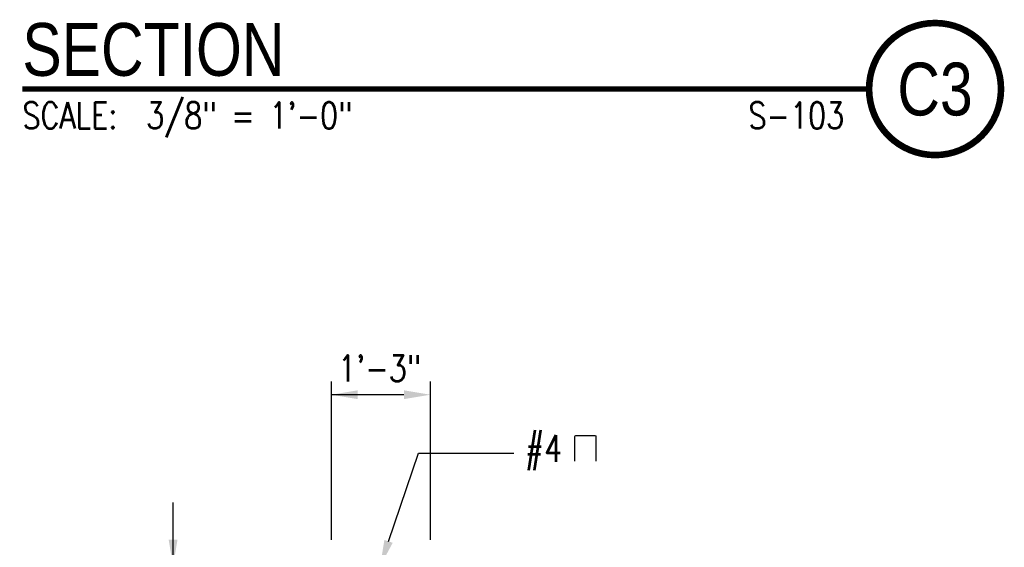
# Model space of a CAD drawing. Header units: inches. Extents: x -9715 to 32893, y -15613 to -1138.
# Tile 205 of 256: x 9191 to 9340, y -5551 to -5471. Entities that reach past the tile are written whole.
import ezdxf
from ezdxf.enums import TextEntityAlignment as Align

# ---------------------------------------------------------------- set-up
doc = ezdxf.new("R2010")
doc.units = ezdxf.units.IN
doc.header["$MEASUREMENT"] = 0
doc.layers.get('0').update_dxf_attribs({"color": 252})
for name, color, linetype in [('A-ANNO-TITL', 2, 'Continuous'), ('S-ANNO-DIMS', 2, 'Continuous'), ('S-ANNO-TEXT', 2, 'Continuous')]:
    doc.layers.add(name, color=color, linetype=linetype)
doc.styles.add('125', font='romans.shx', dxfattribs={"width": 0.8, "height": 2})
doc.styles.add('TEXT', font='romans.shx', dxfattribs={"width": 0.8, "height": 16})
doc.styles.add('Title', font='swiss.ttf', dxfattribs={"width": 0.8})

# ---------------------------------------------------------------- blocks, each defined once
blk = doc.blocks.new('NAVFAC_Anno_Title_T1')
at = {"color": 0, "linetype": 'ByBlock', "lineweight": -2, "style": 'Title'}
blk.add_attdef('TITLE', (0, 0.5), '', height=2, dxfattribs=at)
at = {"color": 0, "linetype": 'ByBlock', "lineweight": -2, "style": 'TEXT', "width": 0.8}
blk.add_attdef('SCALE', text='', height=1, dxfattribs=at).set_placement((0, -0.5), align=Align.TOP_LEFT)
blk = doc.blocks.new('NAVFAC_Anno_Title_B1')
at = {"const_width": 0.25}
blk.add_lwpolyline([(0, -2.5, -1), (0, 2.5, -1)], format="xyb", close=True, dxfattribs=at)
at = {"color": 0, "linetype": 'ByBlock', "lineweight": -2, "style": 'Title', "width": 0.8}
blk.add_attdef('NUMBER', text='', height=2, dxfattribs=at).set_placement((0, 0), align=Align.MIDDLE_CENTER)
at = {"color": 0, "linetype": 'ByBlock', "lineweight": -2, "style": 'TEXT', "width": 0.8}
blk.add_attdef('CUT_FROM', text='', height=1, dxfattribs=at).set_placement((-3.443, -0.5), align=Align.TOP_RIGHT)

msp = doc.modelspace()

# ---------------------------------------------------------------- linework, layer by layer
at = {"layer": 'A-ANNO-TITL', "const_width": 0.8}
msp.add_lwpolyline([(9190.97922, -5481.70919), (9319.34405, -5481.70919)], dxfattribs=at)
at = {"layer": 'S-ANNO-DIMS'}
for p, q in [((9237.83429, -5550.00324), (9237.83429, -5526.00324)), ((9252.83429, -5550.00324), (9252.83429, -5526.00324)), ((9248.83429, -5528.00324), (9237.83429, -5528.00324)), ((9213.83429, -5578.68419), (9213.83429, -5544.30896))]:
    msp.add_line(p, q, dxfattribs=at)
for points in [[(9241.83429, -5528.66991), (9241.83429, -5527.33658), (9237.83429, -5528.00324)], [(9248.83429, -5527.33658), (9248.83429, -5528.66991), (9252.83429, -5528.00324)], [(9214.50096, -5549.97974), (9213.16763, -5549.97974), (9213.83429, -5553.97974)]]:
    msp.add_solid(points, dxfattribs=at)
at = {"layer": 'S-ANNO-TEXT'}
for p, q in [((9246.49694, -5550.21536), (9251.02775, -5536.86262)), ((9251.02775, -5536.86262), (9265.46771, -5536.86262))]:
    msp.add_line(p, q, dxfattribs=at)
msp.add_lwpolyline([(9274.73752, -5538.08848), (9274.73752, -5534.34352, -0.414213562), (9274.90419, -5534.17685), (9277.77767, -5534.17685, -0.414213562), (9277.94433, -5534.34352), (9277.94433, -5538.08848)], format="xyb", dxfattribs=at)
msp.add_solid([(9247.12826, -5550.42958), (9245.86563, -5550.00115), (9245.21165, -5554.00324)], dxfattribs=at)

# ---------------------------------------------------------------- block references
at = {"layer": 'A-ANNO-TITL'}
ref = msp.add_blockref('NAVFAC_Anno_Title_T1', (9190.97922, -5481.70919), dxfattribs=dict(at, xscale=4, yscale=4, zscale=4))
ref.add_attrib('TITLE', 'SECTION', (9190.97922, -5479.70919), dxfattribs={"layer": '0', "color": 0, "linetype": 'ByBlock', "lineweight": -2, "height": 8, "style": 'Title', "width": 0.8})
ref.add_attrib('SCALE', 'SCALE:  3/8" = 1\'-0"', dxfattribs={"layer": '0', "color": 0, "linetype": 'ByBlock', "lineweight": -2, "height": 4, "style": 'TEXT', "width": 0.8}).set_placement((9190.97922, -5483.70919), align=Align.TOP_LEFT)
at = {"layer": 'A-ANNO-TITL', "xscale": 4, "yscale": 4, "zscale": 4}
msp.add_blockref('NAVFAC_Anno_Title_B1', (9329.34405, -5481.70919), dxfattribs=at).add_auto_attribs({'NUMBER': 'C3', 'CUT_FROM': 'S-103'})

# ---------------------------------------------------------------- texts
at = {"layer": 'S-ANNO-DIMS', "style": '125', "width": 0.8}
msp.add_text('1\'-3"', height=4, dxfattribs=at).set_placement((9238.83429, -5526.00324))
at = {"layer": 'S-ANNO-TEXT', "style": '125', "width": 0.8}
msp.add_text('#4', height=4, dxfattribs=at).set_placement((9267.17669, -5538.15127))

doc.saveas('drawing.dxf')
